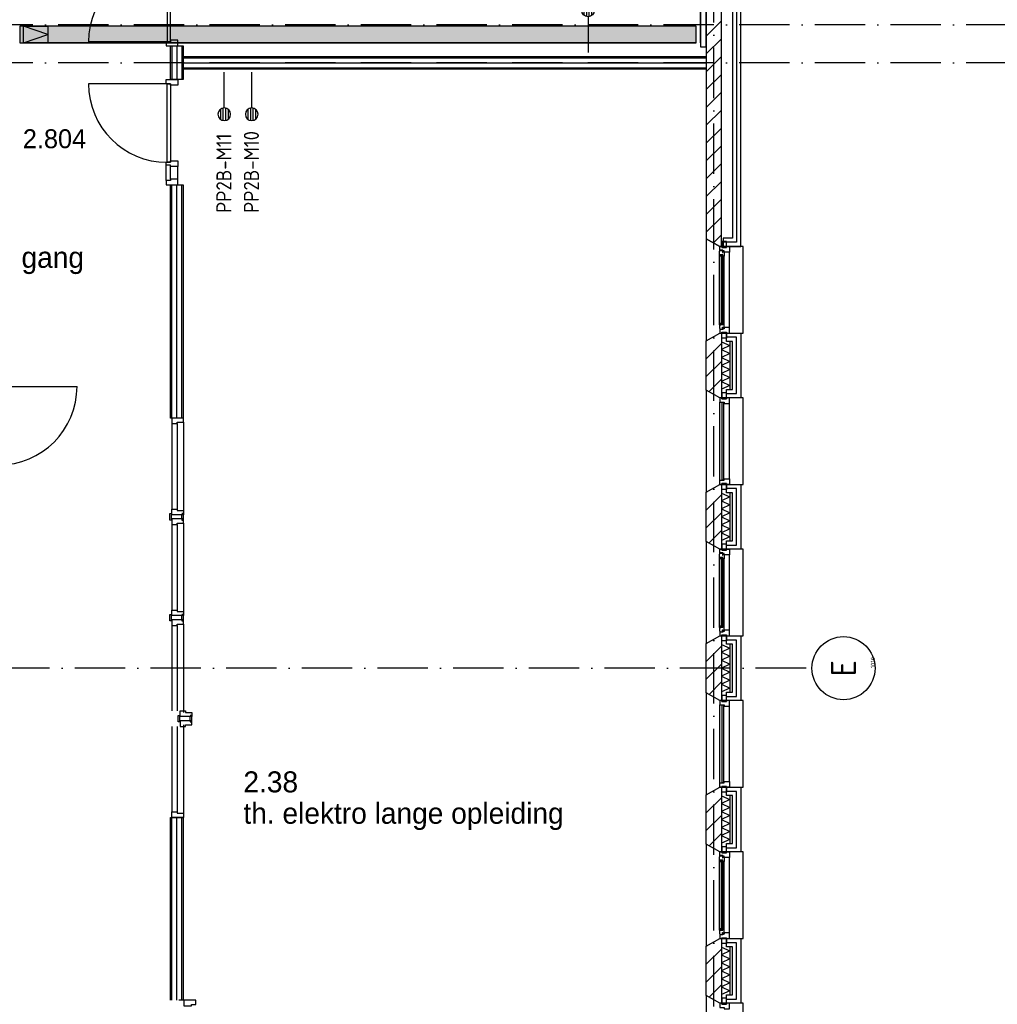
# Model space of a CAD drawing. Header units: millimetres. Extents: x -6587 to 112313, y 244 to 84344.
# Tile 47 of 54: x 75940 to 87571, y 30510 to 42219. Entities that reach past the tile are written whole.
import ezdxf
from ezdxf.enums import TextEntityAlignment as Align

# ---------------------------------------------------------------- set-up
doc = ezdxf.new("R2010")
doc.units = ezdxf.units.MM
doc.header["$LTSCALE"] = 100
doc.linetypes.add('DASHDOT', pattern=[9, 6, -1.5, 0, -1.5])
doc.layers.get('0').update_dxf_attribs({"color": 9, "linetype": 'CONTINUOUS'})
for name, color, linetype in [('AL$7----_STRAMIEN', 1, 'DASHDOT'), ('AL21----_BUITENWAND', 4, 'CONTINUOUS'), ('AL21K---_ISOLATIE', 1, 'CONTINUOUS'), ('AL22----_BINNENWAND', 7, 'CONTINUOUS'), ('AL28----_KONSTRUKTIE', 3, 'CONTINUOUS'), ('AL31----_BUITENKOZ', 7, 'CONTINUOUS'), ('AL32----_BINNENKOZ', 7, 'CONTINUOUS'), ('AL32----_DRAAIRICHTING', 1, 'CONTINUOUS'), ('ALL-----_REFLIJNEN', 8, 'CONTINUOUS'), ('ALN-----_BLOCKNAAM', 2, 'CONTINUOUS'), ('ALXA3---_VOLZWART', 14, 'CONTINUOUS'), ('ALXAB---_PREFABBETON', 1, 'CONTINUOUS'), ('BOUW', 8, 'CONTINUOUS'), ('EA61303-_ARCEER', 1, 'CONTINUOUS'), ('EB6441--_ATTRIB', 2, 'CONTINUOUS'), ('EL61303-_WANDGOOT', 3, 'CONTINUOUS'), ('EL6441--_DATACOM', 3, 'CONTINUOUS'), ('KABELGOOT1', 8, 'CONTINUOUS'), ('LIJN025', 10, 'CONTINUOUS'), ('WANDGOTEN2EA', 3, 'CONTINUOUS')]:
    doc.layers.add(name, color=color, linetype=linetype)
doc.styles.add('1_8', font='iso', dxfattribs={"width": 0.7, "height": 1.8})
doc.styles.add('2_0', font='iso', dxfattribs={"height": 200})
doc.styles.add('BURO-025', font='BUROFONT.shx', dxfattribs={"height": 250})
doc.styles.get("Standard").update_dxf_attribs({"font": 'iso.shx'})

# ---------------------------------------------------------------- blocks, each defined once
blk = doc.blocks.new('ES4X2')
for p, q in [((-0.45, 1.4), (-0.45, 2.6)), ((-0.15, 1.27), (-0.15, 2.73)), ((0.15, 1.27), (0.15, 2.73)), ((0.45, 1.4), (0.45, 2.6)), ((0, 1.25), (0, -3))]:
    blk.add_line(p, q)
blk.add_circle((0, 2), 0.75)
at = {"style": '1_8', "flags": 8}
for tag, p in [('NUMMER', (1.25, 3.5)), ('CODE', (-1.25, 3.5))]:
    blk.add_attdef(tag, text='', height=1.8, rotation=90, dxfattribs=at).set_placement(p, align=Align.MIDDLE_LEFT)
blk.add_attdef('M_CODE', text='', height=1.8, dxfattribs=at).set_placement((0, 0), align=Align.MIDDLE_CENTER)
blk = doc.blocks.new('EH100000')
at = {"linetype": 'ByBlock'}
for p, q in [((1, 0.5), (0, 0.5)), ((1, 0.5, 1), (0, 0.5, 1)), ((0, -0.5, 1), (1, -0.5, 1)), ((1, -0.5), (0, -0.5))]:
    blk.add_line(p, q, dxfattribs=at)
at = {"linetype": 'ByBlock', "invisible_edges": 15}
for points in [[(1, -0.5), (0, -0.5), (0, 0.5), (1, 0.5)], [(0, 0.5), (1, 0.5), (1, 0.5, 1), (0, 0.5, 1)], [(0, -0.5, 1), (1, -0.5, 1), (1, -0.5), (0, -0.5)]]:
    blk.add_3dface(points, dxfattribs=at)
at = {"linetype": 'ByBlock', "style": '2_0', "flags": 8}
blk.add_attdef('FUNCTIE', text='', height=0.5, dxfattribs=at).set_placement((0.5, 0), align=Align.MIDDLE)
at = {"linetype": 'ByBlock', "flags": 9}
blk.add_attdef('SCHOT', text='', height=0.5, dxfattribs=at).set_placement((0.5, 0), align=Align.MIDDLE)
blk = doc.blocks.new('EH100005')
blk.add_lwpolyline([(-1, -0.5), (0, -0.5), (0, 0.5), (-1, 0.5)])
at = {"style": '2_0', "flags": 9}
blk.add_attdef('HULPSTUK', text='', height=0.5, dxfattribs=at).set_placement((0, 0), align=Align.MIDDLE)
blk = doc.blocks.new('WANDGOTEN2EA')
at = {"layer": 'EA61303-_ARCEER'}
h = blk.add_hatch(dxfattribs=at)
h.set_pattern_fill('LINE,N', color=256, scale=20, angle=45, style=0)
h.set_pattern_definition([(45, (84073.5, 50593), (-44.9013, 44.9013), [])])
edge = h.paths.add_edge_path()
edge.add_line((84041, 50593), (84041, 41943))
edge = h.paths.add_edge_path()
edge.add_line((84041, 41943), (84106, 41943))
edge = h.paths.add_edge_path()
edge.add_line((84106, 41943), (84106, 50593))
edge = h.paths.add_edge_path()
edge.add_line((84106, 50593), (84041, 50593))
at = {"layer": 'EL61303-_WANDGOOT', "yscale": 65, "zscale": 119.9999999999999, "rotation": 270}
for name, p, xscale in [('EH100000', (84073.5, 50593, 1500), 8649.999999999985), ('EH100005', (84073.5, 41898, 1500), 119.9999999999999)]:
    blk.add_blockref(name, p, dxfattribs=dict(at, xscale=xscale))
blk = doc.blocks.new('1010')
at = {"layer": 'AL$7----_STRAMIEN', "color": 7, "linetype": 'Continuous'}
blk.add_circle((0, 750), 750, dxfattribs=at)
at = {"layer": 'AL$7----_STRAMIEN', "color": 3, "linetype": 'Continuous'}
blk.add_attdef('STR-NAAM', text='', height=600, rotation=360, dxfattribs=at).set_placement((0, 750), align=Align.MIDDLE)
at = {"layer": 'ALN-----_BLOCKNAAM', "linetype": 'Continuous'}
blk.add_text('1010', height=100, dxfattribs=at).set_placement((0, 0))
blk = doc.blocks.new('EH100001')
at = {"linetype": 'ByBlock'}
for p, q in [((1, 0.5, 1), (0, 0.5, 1)), ((0, -0.5, 1), (1, -0.5, 1))]:
    blk.add_line(p, q, dxfattribs=at)
blk.add_lwpolyline([(0, -0.5), (1, 0), (0, 0.5)], dxfattribs=at)
blk.add_lwpolyline([(0, -0.5), (1, 0), (0, 0.5)], dxfattribs=at)
blk.add_lwpolyline([(1, -0.5), (0, -0.5), (0, 0.5), (1, 0.5)], close=True, dxfattribs=at)
at = {"linetype": 'ByBlock', "invisible_edges": 15}
for points in [[(1, -0.5), (0, -0.5), (0, 0.5), (1, 0.5)], [(0, 0.5), (1, 0.5), (1, 0.5, 1), (0, 0.5, 1)], [(0, -0.5, 1), (1, -0.5, 1), (1, -0.5), (0, -0.5)]]:
    blk.add_3dface(points, dxfattribs=at)
at = {"style": '2_0', "flags": 8}
blk.add_attdef('FUNCTIE', text='', height=0.5, dxfattribs=at).set_placement((0.5, 0), align=Align.MIDDLE)
at = {"flags": 9}
blk.add_attdef('SCHOT', text='', height=0.5, dxfattribs=at).set_placement((0.5, 0), align=Align.MIDDLE)
blk = doc.blocks.new('A$Cb38f1ce1')
at = {"layer": 'KABELGOOT1'}
h = blk.add_hatch(dxfattribs=at)
h.set_pattern_fill('DOTS', color=256, scale=20, style=0)
h.set_pattern_definition([(0, (-1717.716, 188607.497), (15.875, 31.75), [0, -31.75])])
h.paths.add_polyline_path([(80736, 35416), (80736, 35616), (72691, 35616), (72691, 35416)])
at = {"layer": 'AL$7----_STRAMIEN', "color": 1}
for p, q in [((80948, 1456), (80948, 70113)), ((82045, 27980), (63947, 27980))]:
    blk.add_line(p, q, dxfattribs=at)
for points in [[(86348, 35630), (1577, 35630)], [(86348, 35180), (750, 35180)]]:
    blk.add_lwpolyline(points, dxfattribs=at)
at = {"layer": 'AL21----_BUITENWAND', "color": 8}
for p, q in [((81168, 38411), (81168, 33715)), ((81268, 32995), (81268, 37060)), ((81168, 33715), (81168, 33095)), ((81168, 33095), (81058, 33095)), ((81058, 33095), (81058, 32995)), ((81058, 32995), (81268, 32995)), ((81099, 31865), (81099, 31965)), ((81099, 31965), (81268, 31965)), ((81168, 31865), (81099, 31865)), ((81168, 31295), (81168, 31865)), ((81268, 31965), (81268, 31195)), ((81099, 31295), (81168, 31295)), ((81099, 31195), (81099, 31295)), ((81268, 31195), (81099, 31195)), ((81099, 30065), (81099, 30165)), ((81099, 30165), (81268, 30165)), ((81268, 30165), (81268, 29395)), ((81168, 30065), (81099, 30065)), ((81168, 29495), (81168, 30065)), ((81099, 29495), (81168, 29495)), ((81099, 29395), (81099, 29495)), ((81268, 29395), (81099, 29395)), ((81099, 28265), (81099, 28365)), ((81099, 28365), (81268, 28365)), ((81268, 28365), (81268, 27595)), ((81168, 28265), (81099, 28265)), ((81168, 27695), (81168, 28265)), ((81099, 27695), (81168, 27695)), ((81099, 27595), (81099, 27695)), ((81268, 27595), (81099, 27595)), ((81099, 26465), (81099, 26565)), ((81099, 26565), (81268, 26565)), ((81168, 26465), (81099, 26465)), ((81168, 25895), (81168, 26465)), ((81268, 26565), (81268, 25795)), ((81099, 25895), (81168, 25895)), ((81099, 25795), (81099, 25895)), ((81268, 25795), (81099, 25795)), ((81099, 24665), (81099, 24765)), ((81099, 24765), (81268, 24765)), ((81268, 24765), (81268, 23995)), ((81168, 24665), (81099, 24665)), ((81168, 24095), (81168, 24665)), ((81099, 24095), (81168, 24095)), ((81099, 23995), (81099, 24095)), ((81268, 23995), (81099, 23995))]:
    blk.add_line(p, q, dxfattribs=at)
at = {"layer": 'AL21K---_ISOLATIE', "color": 8, "linetype": 'Continuous'}
for p, q in [((81038, 31865), (81038, 31295)), ((81038, 31861), (81138, 31817)), ((81138, 31865), (81138, 31295)), ((81138, 31817), (81038, 31770)), ((81038, 31770), (81138, 31722)), ((81138, 31722), (81038, 31675)), ((81038, 31675), (81138, 31627)), ((81138, 31627), (81038, 31580)), ((81038, 31580), (81138, 31532)), ((81138, 31532), (81038, 31485)), ((81038, 31485), (81138, 31437)), ((81138, 31437), (81038, 31390)), ((81038, 31390), (81138, 31342)), ((81138, 31342), (81038, 31299)), ((81038, 30065), (81038, 29495)), ((81038, 30061), (81138, 30017)), ((81138, 30017), (81038, 29970)), ((81138, 30065), (81138, 29495)), ((81038, 29970), (81138, 29922)), ((81138, 29922), (81038, 29875)), ((81038, 29875), (81138, 29827)), ((81138, 29827), (81038, 29780)), ((81038, 29780), (81138, 29732)), ((81138, 29732), (81038, 29685)), ((81038, 29685), (81138, 29637)), ((81138, 29637), (81038, 29590)), ((81038, 29590), (81138, 29542)), ((81138, 29542), (81038, 29499)), ((81038, 28265), (81038, 27695)), ((81038, 28261), (81138, 28217)), ((81138, 28265), (81138, 27695)), ((81138, 28217), (81038, 28170)), ((81038, 28170), (81138, 28122)), ((81138, 28122), (81038, 28075)), ((81038, 28075), (81138, 28027)), ((81138, 28027), (81038, 27980)), ((81038, 27980), (81138, 27932)), ((81138, 27932), (81038, 27885)), ((81038, 27885), (81138, 27837)), ((81138, 27837), (81038, 27790)), ((81038, 27790), (81138, 27742)), ((81138, 27742), (81038, 27699)), ((81038, 26465), (81038, 25895)), ((81138, 26465), (81138, 25895)), ((81038, 26461), (81138, 26417)), ((81138, 26417), (81038, 26370)), ((81038, 26370), (81138, 26322)), ((81138, 26322), (81038, 26275)), ((81038, 26275), (81138, 26227)), ((81138, 26227), (81038, 26180)), ((81038, 26180), (81138, 26132)), ((81138, 26132), (81038, 26085)), ((81038, 26085), (81138, 26037)), ((81138, 26037), (81038, 25990)), ((81038, 25990), (81138, 25942)), ((81138, 25942), (81038, 25899)), ((81038, 24665), (81038, 24095)), ((81038, 24661), (81138, 24617)), ((81138, 24617), (81038, 24570)), ((81138, 24665), (81138, 24095)), ((81038, 24570), (81138, 24522)), ((81138, 24522), (81038, 24475)), ((81038, 24475), (81138, 24427)), ((81138, 24427), (81038, 24380)), ((81038, 24380), (81138, 24332)), ((81138, 24332), (81038, 24285)), ((81038, 24285), (81138, 24237)), ((81138, 24237), (81038, 24190)), ((81038, 24190), (81138, 24142)), ((81138, 24142), (81038, 24099))]:
    blk.add_line(p, q, dxfattribs=at)
at = {"layer": 'AL22----_BINNENWAND', "color": 8}
for p, q in [((74633, 35255), (80858, 35255)), ((80858, 35255), (80858, 35105)), ((80858, 35105), (74633, 35105)), ((74483, 24031), (74483, 26205)), ((74483, 26205), (74633, 26205)), ((74633, 26205), (74633, 24031)), ((74731, 24031), (74581, 24031))]:
    blk.add_line(p, q, dxfattribs=at)
at = {"layer": 'AL22----_BINNENWAND', "color": 8, "linetype": 'Continuous'}
for p, q in [((74633, 35240), (80858, 35240)), ((74633, 35120), (80858, 35120)), ((74498, 24031), (74498, 26205)), ((74618, 24031), (74618, 26205))]:
    blk.add_line(p, q, dxfattribs=at)
at = {"layer": 'AL28----_KONSTRUKTIE', "color": 8, "linetype": 'Continuous'}
for p, q in [((81038, 32995), (81038, 39165)), ((80858, 39073), (80858, 33087)), ((80858, 33087), (81018, 32995)), ((81018, 32995), (81038, 32995))]:
    blk.add_line(p, q, dxfattribs=at)
at = {"layer": 'AL28----_KONSTRUKTIE', "color": 8}
for p, q in [((80858, 31873), (81018, 31965)), ((80858, 31287), (80858, 31873)), ((81018, 31965), (81038, 31965)), ((81038, 31965), (81038, 31195)), ((81018, 31195), (80858, 31287)), ((81038, 31195), (81018, 31195)), ((80858, 30073), (81018, 30165)), ((81018, 30165), (81038, 30165)), ((81038, 30165), (81038, 29395)), ((80858, 29487), (80858, 30073)), ((81018, 29395), (80858, 29487)), ((81038, 29395), (81018, 29395)), ((80858, 28273), (81018, 28365)), ((81018, 28365), (81038, 28365)), ((81038, 28365), (81038, 27595)), ((80858, 27687), (80858, 28273)), ((81018, 27595), (80858, 27687)), ((81038, 27595), (81018, 27595)), ((80858, 26473), (81018, 26565)), ((80858, 25887), (80858, 26473)), ((81018, 26565), (81038, 26565)), ((81038, 26565), (81038, 25795)), ((81018, 25795), (80858, 25887)), ((81038, 25795), (81018, 25795)), ((80858, 24673), (81018, 24765)), ((81018, 24765), (81038, 24765)), ((81038, 24765), (81038, 23995)), ((80858, 24087), (80858, 24673)), ((81018, 23995), (80858, 24087)), ((81038, 23995), (81018, 23995))]:
    blk.add_line(p, q, dxfattribs=at)
at = {"layer": 'AL31----_BUITENKOZ', "color": 8}
for points in [[(81018, 32995), (80858, 33087), (80858, 31873), (81018, 31965), (81298, 31965), (81298, 32995)], [(81043, 32985), (81099, 32985), (81099, 33056), (81043, 33056)], [(81015, 32938), (81019, 32941), (81019, 32948), (81049, 32948), (81049, 32925), (81054, 32925), (81054, 32933), (81069, 32933), (81069, 32928), (81069, 32881), (81056, 32879), (81056, 32896), (81015, 32896)], [(81018, 32995), (81043, 32995), (81043, 32985), (81099, 32985), (81099, 32995), (81132, 32995), (81132, 32928), (81069, 32928), (81069, 32945), (81054, 32945), (81054, 32951), (81018, 32951)], [(81017, 32896), (81031, 32896), (81031, 32879), (81017, 32879)], [(81015, 32022), (81019, 32019), (81019, 32012), (81049, 32012), (81049, 32035), (81054, 32035), (81054, 32027), (81069, 32027), (81069, 32032), (81069, 32079), (81056, 32081), (81056, 32064), (81015, 32064)], [(81017, 32064), (81031, 32064), (81031, 32081), (81017, 32081)], [(81018, 31965), (81043, 31965), (81043, 31975), (81099, 31975), (81099, 31965), (81132, 31965), (81132, 32032), (81069, 32032), (81069, 32015), (81054, 32015), (81054, 32009), (81018, 32009)], [(81043, 31975), (81099, 31975), (81099, 31904), (81043, 31904)], [(81018, 31195), (80858, 31287), (80858, 30073), (81018, 30165), (81298, 30165), (81298, 31195)], [(81043, 31185), (81099, 31185), (81099, 31256), (81043, 31256)], [(81043, 30175), (81099, 30175), (81099, 30104), (81043, 30104)], [(81018, 29395), (80858, 29487), (80858, 28273), (81018, 28365), (81298, 28365), (81298, 29395)], [(81018, 29395), (81043, 29395), (81043, 29385), (81099, 29385), (81099, 29395), (81132, 29395), (81132, 29328), (81069, 29328), (81069, 29345), (81054, 29345), (81054, 29351), (81018, 29351)], [(81043, 29385), (81099, 29385), (81099, 29456), (81043, 29456)], [(81015, 29338), (81019, 29341), (81019, 29348), (81049, 29348), (81049, 29325), (81054, 29325), (81054, 29333), (81069, 29333), (81069, 29328), (81069, 29281), (81056, 29279), (81056, 29296), (81015, 29296)], [(81017, 29296), (81031, 29296), (81031, 29279), (81017, 29279)], [(81015, 28422), (81019, 28419), (81019, 28412), (81049, 28412), (81049, 28435), (81054, 28435), (81054, 28427), (81069, 28427), (81069, 28432), (81069, 28479), (81056, 28481), (81056, 28464), (81015, 28464)], [(81017, 28464), (81031, 28464), (81031, 28481), (81017, 28481)], [(81018, 28365), (81043, 28365), (81043, 28375), (81099, 28375), (81099, 28365), (81132, 28365), (81132, 28432), (81069, 28432), (81069, 28415), (81054, 28415), (81054, 28409), (81018, 28409)], [(81043, 28375), (81099, 28375), (81099, 28304), (81043, 28304)], [(81018, 27595), (80858, 27687), (80858, 26473), (81018, 26565), (81298, 26565), (81298, 27595)], [(81043, 27585), (81099, 27585), (81099, 27656), (81043, 27656)], [(81043, 26575), (81099, 26575), (81099, 26504), (81043, 26504)], [(81018, 25795), (80858, 25887), (80858, 24673), (81018, 24765), (81298, 24765), (81298, 25795)], [(81018, 25795), (81043, 25795), (81043, 25785), (81099, 25785), (81099, 25795), (81132, 25795), (81132, 25728), (81069, 25728), (81069, 25745), (81054, 25745), (81054, 25751), (81018, 25751)], [(81043, 25785), (81099, 25785), (81099, 25856), (81043, 25856)], [(81015, 25738), (81019, 25741), (81019, 25748), (81049, 25748), (81049, 25725), (81054, 25725), (81054, 25733), (81069, 25733), (81069, 25728), (81069, 25681), (81056, 25679), (81056, 25696), (81015, 25696)], [(81017, 25696), (81031, 25696), (81031, 25679), (81017, 25679)], [(81015, 24822), (81019, 24819), (81019, 24812), (81049, 24812), (81049, 24835), (81054, 24835), (81054, 24827), (81069, 24827), (81069, 24832), (81069, 24879), (81056, 24881), (81056, 24864), (81015, 24864)], [(81017, 24864), (81031, 24864), (81031, 24881), (81017, 24881)], [(81018, 24765), (81043, 24765), (81043, 24775), (81099, 24775), (81099, 24765), (81132, 24765), (81132, 24832), (81069, 24832), (81069, 24815), (81054, 24815), (81054, 24809), (81018, 24809)], [(81043, 24775), (81099, 24775), (81099, 24704), (81043, 24704)], [(81018, 23995), (80858, 24087), (80858, 22873), (81018, 22965), (81298, 22965), (81298, 23995)], [(81043, 23985), (81099, 23985), (81099, 24056), (81043, 24056)]]:
    blk.add_lwpolyline(points, close=True, dxfattribs=at)
for points in [[(81132, 32032), (81132, 32928)], [(81015, 32064), (81015, 32896)], [(81069, 32079), (81069, 32881)], [(81018, 30215), (81018, 31145)], [(81132, 30232), (81132, 31128)], [(81015, 28464), (81015, 29296)], [(81069, 28479), (81069, 29281)], [(81132, 28432), (81132, 29328)], [(81018, 26615), (81018, 27545)], [(81132, 26632), (81132, 27528)], [(81015, 24864), (81015, 25696)], [(81069, 24879), (81069, 25681)], [(81132, 24832), (81132, 25728)]]:
    blk.add_lwpolyline(points, dxfattribs=at)
at = {"layer": 'AL31----_BUITENKOZ', "color": 8, "linetype": 'Continuous'}
for points in [[(81033, 32066), (81054, 32066), (81054, 32894), (81033, 32894)], [(81018, 31145), (81018, 31145), (81069, 31145), (81069, 31128), (81132, 31128), (81132, 31128), (81132, 31128), (81132, 31128), (81132, 31128), (81132, 31195), (81099, 31195), (81099, 31185), (81043, 31185), (81043, 31195), (81043, 31195), (81018, 31195)], [(81044, 30220), (81065, 30220), (81065, 31140), (81044, 31140)], [(81018, 30215), (81018, 30215), (81069, 30215), (81069, 30232), (81132, 30232), (81132, 30232), (81132, 30232), (81132, 30232), (81132, 30232), (81132, 30165), (81099, 30165), (81099, 30175), (81043, 30175), (81043, 30165), (81043, 30165), (81018, 30165)], [(81033, 28466), (81054, 28466), (81054, 29294), (81033, 29294)], [(81018, 27545), (81018, 27545), (81069, 27545), (81069, 27528), (81132, 27528), (81132, 27528), (81132, 27528), (81132, 27528), (81132, 27528), (81132, 27595), (81099, 27595), (81099, 27585), (81043, 27585), (81043, 27595), (81043, 27595), (81018, 27595)], [(81044, 26620), (81065, 26620), (81065, 27540), (81044, 27540)], [(81018, 26615), (81018, 26615), (81069, 26615), (81069, 26632), (81132, 26632), (81132, 26632), (81132, 26632), (81132, 26632), (81132, 26632), (81132, 26565), (81099, 26565), (81099, 26575), (81043, 26575), (81043, 26565), (81043, 26565), (81018, 26565)], [(81033, 24866), (81054, 24866), (81054, 25694), (81033, 25694)], [(81018, 23945), (81018, 23945), (81069, 23945), (81069, 23928), (81132, 23928), (81132, 23928), (81132, 23928), (81132, 23928), (81132, 23928), (81132, 23995), (81099, 23995), (81099, 23985), (81043, 23985), (81043, 23995), (81043, 23995), (81018, 23995)]]:
    blk.add_lwpolyline(points, close=True, dxfattribs=at)
at = {"layer": 'AL32----_BINNENKOZ', "color": 8}
for p, q in [((74477, 29805), (74477, 29818)), ((74477, 29818), (74495, 29818)), ((74477, 29742), (74477, 29805)), ((74495, 29742), (74477, 29742)), ((74495, 29755), (74495, 29805)), ((74495, 29805), (74501, 29805)), ((74495, 29755), (74495, 29742)), ((74501, 29755), (74495, 29755)), ((74620, 29805), (74615, 29805)), ((74615, 29755), (74620, 29755)), ((74638, 29818), (74620, 29818)), ((74620, 29755), (74620, 29805)), ((74620, 29755), (74620, 29742)), ((74620, 29742), (74638, 29742)), ((74638, 29805), (74638, 29818)), ((74638, 29742), (74638, 29805)), ((74477, 28605), (74477, 28618)), ((74477, 28618), (74495, 28618)), ((74477, 28542), (74477, 28605)), ((74495, 28555), (74495, 28605)), ((74495, 28605), (74501, 28605)), ((74620, 28605), (74615, 28605)), ((74638, 28618), (74620, 28618)), ((74620, 28555), (74620, 28605)), ((74638, 28605), (74638, 28618)), ((74638, 28542), (74638, 28605)), ((74495, 28542), (74477, 28542)), ((74495, 28555), (74495, 28542)), ((74501, 28555), (74495, 28555)), ((74615, 28555), (74620, 28555)), ((74620, 28555), (74620, 28542)), ((74620, 28542), (74638, 28542)), ((74576, 27405), (74576, 27418)), ((74576, 27418), (74594, 27418)), ((74576, 27342), (74576, 27405)), ((74594, 27355), (74594, 27405)), ((74594, 27405), (74599, 27405)), ((74719, 27405), (74713, 27405)), ((74737, 27418), (74719, 27418)), ((74719, 27355), (74719, 27405)), ((74737, 27405), (74737, 27418)), ((74737, 27342), (74737, 27405)), ((74594, 27342), (74576, 27342)), ((74594, 27355), (74594, 27342)), ((74599, 27355), (74594, 27355)), ((74713, 27355), (74719, 27355)), ((74719, 27355), (74719, 27342)), ((74719, 27342), (74737, 27342))]:
    blk.add_line(p, q, dxfattribs=at)
for points in [[(74501, 30888), (74501, 29872)], [(74564, 30888), (74564, 29872)], [(74640, 30905), (74640, 29855)], [(74640, 29805), (74501, 29805), (74501, 29872), (74564, 29872), (74564, 29855), (74640, 29855), (74640, 29805)], [(74640, 29755), (74501, 29755), (74501, 29688), (74564, 29688), (74564, 29705), (74640, 29705), (74640, 29755)], [(74501, 29688), (74501, 28672)], [(74564, 29688), (74564, 28672)], [(74640, 29705), (74640, 28655)], [(74640, 28605), (74501, 28605), (74501, 28672), (74564, 28672), (74564, 28655), (74640, 28655), (74640, 28605)], [(74640, 28555), (74501, 28555), (74501, 28488), (74564, 28488), (74564, 28505), (74640, 28505), (74640, 28555)], [(74501, 28488), (74501, 27472)], [(74564, 28488), (74564, 27472)], [(74640, 28505), (74640, 27455)], [(74738, 27405), (74599, 27405), (74599, 27472), (74662, 27472), (74662, 27455), (74738, 27455), (74738, 27405)], [(74501, 27288), (74501, 26272)], [(74564, 27288), (74564, 26272)], [(74738, 27355), (74599, 27355), (74599, 27288), (74662, 27288), (74662, 27305), (74738, 27305), (74738, 27355)], [(74640, 27305), (74640, 26255)], [(74640, 26205), (74501, 26205), (74501, 26272), (74564, 26272), (74564, 26255), (74640, 26255), (74640, 26205)]]:
    blk.add_lwpolyline(points, dxfattribs=at)
blk.add_lwpolyline([(74732, 23964), (74732, 23981), (74783, 23981), (74783, 24031), (74644, 24031), (74644, 23964)], close=True, dxfattribs=at)
at = {"layer": 'AL32----_DRAAIRICHTING', "color": 8}
blk.add_arc((72438, 31330), 934, 270, 0, dxfattribs=at)
at = {"layer": 'ALL-----_REFLIJNEN', "color": 8, "linetype": 'Continuous'}
for p, q in [((81218, 37060), (81218, 33715)), ((74442, 35430), (73508, 35430)), ((74483, 34980), (74483, 35380)), ((74483, 35380), (74633, 35380)), ((74498, 35380), (74498, 34980)), ((74558, 35380), (74558, 34980)), ((74618, 35380), (74618, 34980)), ((74633, 35380), (74633, 34980)), ((74633, 35105), (74633, 35255)), ((74633, 35180), (80858, 35180)), ((74442, 34930), (73508, 34930)), ((74633, 34980), (74483, 34980)), ((74483, 30955), (74483, 33729)), ((74483, 33729), (74633, 33729)), ((74498, 30955), (74498, 33729)), ((74558, 30955), (74558, 33729)), ((74618, 30955), (74618, 33729)), ((74633, 33729), (74633, 30955)), ((81218, 33715), (81218, 33715)), ((81218, 33715), (81218, 33045)), ((81218, 33045), (81058, 33045)), ((81218, 31915), (81099, 31915)), ((81218, 31245), (81218, 31915)), ((72438, 31330), (73372, 31330)), ((81099, 31245), (81218, 31245)), ((74633, 30955), (74483, 30955)), ((81218, 30115), (81099, 30115)), ((81218, 29445), (81218, 30115)), ((81099, 29445), (81218, 29445)), ((81218, 28315), (81099, 28315)), ((81218, 27645), (81218, 28315)), ((81099, 27645), (81218, 27645)), ((81218, 26515), (81099, 26515)), ((81218, 25845), (81218, 26515)), ((74558, 24031), (74558, 26205)), ((81099, 25845), (81218, 25845)), ((81218, 24715), (81099, 24715)), ((81218, 24045), (81218, 24715)), ((81099, 24045), (81218, 24045))]:
    blk.add_line(p, q, dxfattribs=at)
for points in [[(74482, 36364), (74442, 36364), (74442, 35430), (74482, 35430)], [(74482, 35447), (74482, 35430), (74431, 35430), (74431, 35380), (74570, 35380), (74570, 35447)], [(74482, 34913), (74482, 34930), (74431, 34930), (74431, 34980), (74570, 34980), (74570, 34913)], [(74482, 33996), (74442, 33996), (74442, 34930), (74482, 34930)], [(74482, 33796), (74482, 33779), (74431, 33779), (74431, 33729), (74570, 33729), (74570, 33796)]]:
    blk.add_lwpolyline(points, close=True, dxfattribs=at)
for points in [[(74431, 33963), (74431, 33996), (74482, 33996), (74482, 34013), (74570, 34013), (74570, 33946), (74482, 33946), (74482, 33963), (74431, 33963), (74431, 33996)], [(74431, 33779), (74431, 33963)], [(74482, 33796), (74482, 33946)], [(74570, 33796), (74570, 33946)], [(74640, 30955), (74501, 30955), (74501, 30888), (74564, 30888), (74564, 30905), (74640, 30905), (74640, 30955)]]:
    blk.add_lwpolyline(points, dxfattribs=at)
for centre, start, end in [((74442, 35430), 90, 180), ((74442, 34930), 180, 270)]:
    blk.add_arc(centre, 934, start, end, dxfattribs=at)
at = {"layer": 'ALXA3---_VOLZWART', "color": 8}
for p, q in [((81218, 37060), (81218, 33715)), ((81218, 33715), (81218, 33715)), ((81218, 33715), (81218, 33045)), ((81218, 33045), (81058, 33045)), ((81218, 31915), (81099, 31915)), ((81218, 31245), (81218, 31915)), ((81099, 31245), (81218, 31245)), ((81218, 30115), (81099, 30115)), ((81218, 29445), (81218, 30115)), ((81099, 29445), (81218, 29445)), ((81218, 28315), (81099, 28315)), ((81218, 27645), (81218, 28315)), ((81099, 27645), (81218, 27645)), ((81218, 26515), (81099, 26515)), ((81218, 25845), (81218, 26515)), ((81099, 25845), (81218, 25845)), ((81218, 24715), (81099, 24715)), ((81218, 24045), (81218, 24715)), ((81099, 24045), (81218, 24045))]:
    blk.add_line(p, q, dxfattribs=at)
at = {"layer": 'ALXAB---_PREFABBETON', "color": 8}
for p, q in [((80858, 35497), (81038, 35677)), ((80858, 35285), (81038, 35465)), ((80858, 35073), (81038, 35253)), ((80858, 34861), (81038, 35041)), ((80858, 34649), (81038, 34829)), ((80858, 34436), (81038, 34616)), ((80858, 34224), (81038, 34404)), ((80858, 34012), (81038, 34192)), ((80858, 33800), (81038, 33980)), ((80858, 33588), (81038, 33768)), ((80858, 33376), (81038, 33556)), ((80858, 33164), (81038, 33344)), ((80944, 33038), (81038, 33132)), ((81038, 31840), (80858, 31660)), ((81038, 31628), (80858, 31448)), ((81038, 31416), (80890, 31269)), ((81038, 31204), (81029, 31195)), ((81038, 30040), (80858, 29860)), ((81038, 29828), (80858, 29648)), ((81038, 29616), (80890, 29469)), ((81038, 29404), (81029, 29395)), ((81038, 28240), (80858, 28060)), ((81038, 28028), (80858, 27848)), ((81038, 27816), (80890, 27669)), ((81038, 27604), (81029, 27595)), ((81038, 26440), (80858, 26260)), ((81038, 26228), (80858, 26048)), ((81038, 26016), (80890, 25869)), ((81038, 25804), (81029, 25795)), ((81038, 24640), (80858, 24460)), ((81038, 24428), (80858, 24248)), ((81038, 24216), (80890, 24069)), ((81038, 24004), (81029, 23995))]:
    blk.add_line(p, q, dxfattribs=at)
at = {"layer": 'KABELGOOT1', "elevation": 3650}
blk.add_lwpolyline([(80736, 35616), (72691, 35616), (72691, 35416), (80736, 35416)], close=True, dxfattribs=at)
at = {"layer": 'AL$7----_STRAMIEN', "xscale": 0.5, "yscale": 0.5, "zscale": 0.5, "rotation": 90}
blk.add_blockref('1010', (82865, 27980), dxfattribs=at).add_auto_attribs({'STR-NAAM': 'E'})
at = {"layer": 'KABELGOOT1', "xscale": 60, "yscale": 200, "zscale": 60, "rotation": 180}
blk.add_blockref('EH100005', (72691, 35516, 3650), dxfattribs=at)
at = {"layer": 'KABELGOOT1', "extrusion": (-0.707106, 0.000648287, 0.707107), "xscale": 410.1219330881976, "yscale": 200.0000000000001, "zscale": 60.00000000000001, "rotation": 89.99999999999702}
blk.add_blockref('EH100001', (-35583, 53958, -48856), dxfattribs=at)
at = {"layer": 'KABELGOOT1', "yscale": 200, "zscale": 60}
for name, p, xscale in [('EH100000', (72747, 35516, 3650), 7976.69987732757), ('EH100005', (80736, 35516, 3650), 60)]:
    blk.add_blockref(name, p, dxfattribs=dict(at, xscale=xscale))
at = {"layer": 'BOUW', "style": 'BURO-025'}
for s, height, p in [('2.804', 225, (72727, 34164)), ('gang', 250, (72711, 32741)), ('2.38', 250, (75351, 26503)), ('th. elektro lange opleiding', 250, (75351, 26130))]:
    blk.add_text(s, height=height, dxfattribs=at).set_placement(p)

msp = doc.modelspace()

# ---------------------------------------------------------------- block references
at = {"layer": 'EL6441--_DATACOM'}
ref = msp.add_blockref('ES4X2', (82702, 42129), dxfattribs=dict(at, xscale=100, yscale=100, zscale=100, rotation=359.9999999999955))
ref.add_attrib('CODE', 'PP2A-M11', dxfattribs={"layer": 'EB6441--_ATTRIB', "color": 1, "height": 180, "rotation": 90, "style": '1_8', "flags": 8}).set_placement((82702, 42477), align=Align.MIDDLE_LEFT)
ref = msp.add_blockref('ES4X2', (78374, 41295), dxfattribs=dict(at, xscale=-100, yscale=100, zscale=100, rotation=180.0000000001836))
ref.add_attrib('CODE', 'PP2B-M11', dxfattribs={"layer": 'EB6441--_ATTRIB', "color": 1, "height": 180, "rotation": 90, "style": '1_8', "flags": 8}).set_placement((78370, 39921), align=Align.MIDDLE_LEFT)
ref = msp.add_blockref('ES4X2', (78701, 41295), dxfattribs=dict(at, xscale=-100, yscale=100, zscale=100, rotation=180.0000000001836))
ref.add_attrib('CODE', 'PP2B-M10', dxfattribs={"layer": 'EB6441--_ATTRIB', "color": 1, "height": 180, "rotation": 90, "style": '1_8', "flags": 8}).set_placement((78697, 39921), align=Align.MIDDLE_LEFT)
at = {"layer": 'LIJN025'}
msp.add_blockref('A$Cb38f1ce1', (3251, 6527), dxfattribs=at)
at = {"layer": 'WANDGOTEN2EA'}
msp.add_blockref('WANDGOTEN2EA', (0, 0), dxfattribs=at)

doc.saveas('drawing.dxf')
